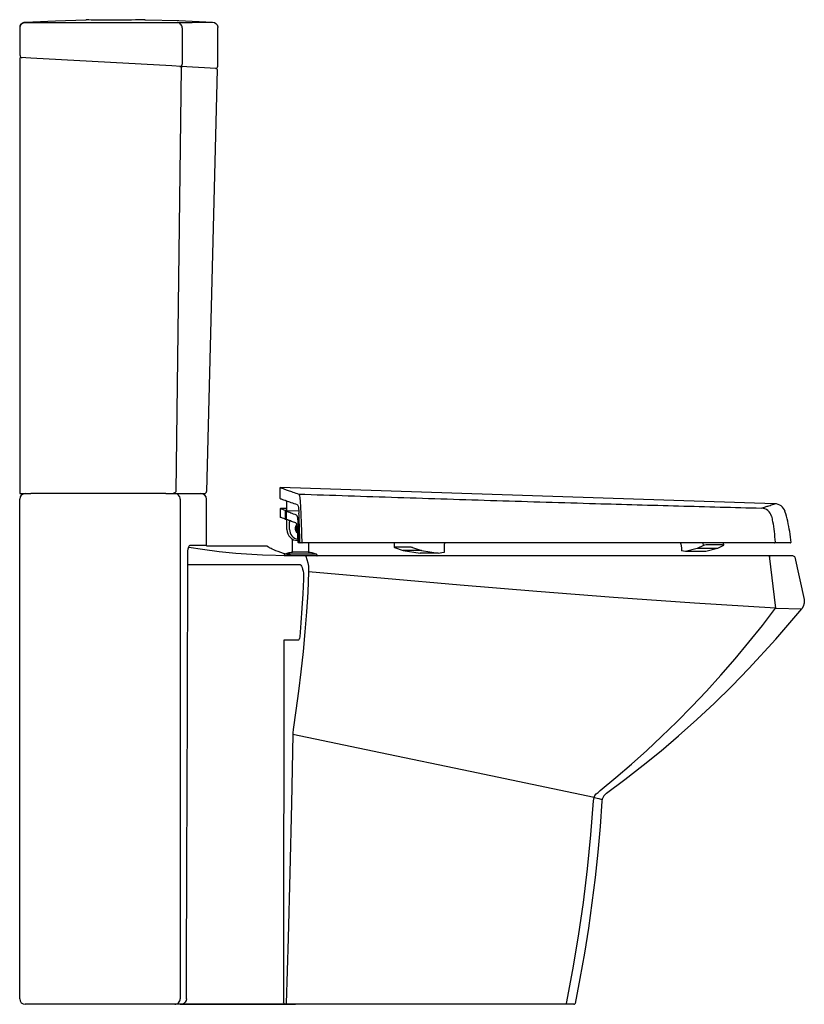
# Model space of a CAD drawing. Extents: x 101.459 to 102.173, y 567.874 to 568.77.
import ezdxf

# ---------------------------------------------------------------- set-up
doc = ezdxf.new("R2010")
doc.units = 0
doc.header["$MEASUREMENT"] = 0
doc.layers.add('INDUSA', color=3, linetype='CONTINUOUS')
doc.layers.add('SANINDUSA', color=3, linetype='CONTINUOUS')

msp = doc.modelspace()

# ---------------------------------------------------------------- linework, layer by layer
at = {"layer": 'INDUSA', "linetype": 'Continuous'}
for p, q in [((101.45924, 568.76285), (101.45924, 568.76312)), ((101.45924, 568.73774), (101.45924, 568.76285)), ((101.5192, 568.7702), (101.51934, 568.77018)), ((101.60678, 568.76284), (101.60678, 568.72974)), ((101.63924, 568.72794), (101.63924, 568.7631)), ((101.46917, 568.73529), (101.46001, 568.7358)), ((101.59728, 568.72816), (101.46917, 568.73529)), ((101.45896, 568.7348), (101.45896, 568.33886)), ((101.60547, 568.72771), (101.59728, 568.72816)), ((101.59754, 568.72815), (101.59728, 568.72816)), ((101.63766, 568.72592), (101.60547, 568.72771)), ((101.63861, 568.72489), (101.629, 568.34081)), ((101.45896, 568.33886), (101.46913, 568.33886)), ((101.45896, 567.87886), (101.45896, 568.33386)), ((101.45896, 568.27155), (101.45896, 568.33386)), ((101.59207, 568.33886), (101.46913, 568.33886)), ((101.59207, 568.33886), (101.59743, 568.33886)), ((101.59743, 568.33886), (101.62396, 568.33886)), ((101.60022, 568.33886), (101.6239, 568.33886)), ((101.6004, 568.33886), (101.62701, 568.33886)), ((101.62896, 568.29186), (101.62896, 568.33386)), ((101.70403, 568.28261), (101.70554, 568.28244)), ((101.70554, 568.28244), (101.70559, 568.28243)), ((101.70565, 568.28243), (101.70806, 568.28243)), ((101.70565, 568.28243), (101.70566, 568.28243)), ((101.70806, 568.28243), (101.71918, 568.28243)), ((101.71918, 568.28243), (102.14105, 568.28243)), ((101.71935, 568.2818), (101.72126, 568.27565)), ((102.14105, 568.28243), (102.14776, 568.28243)), ((102.14115, 568.28225), (102.1469, 568.23456)), ((102.14776, 568.28243), (102.16235, 568.28243)), ((102.16431, 568.28087), (102.1729, 568.24252)), ((101.45896, 568.26799), (101.45896, 568.27155)), ((101.61202, 568.27443), (101.70475, 568.27443)), ((101.70475, 568.27443), (101.70612, 568.27443)), ((101.70612, 568.27443), (101.71361, 568.27443)), ((101.45896, 568.2645), (101.45896, 568.26799)), ((101.45896, 568.2579), (101.45896, 568.26799)), ((102.1469, 568.23456), (102.17088, 568.234)), ((101.69945, 568.20543), (101.69928, 568.20551)), ((101.71266, 568.20543), (101.69945, 568.20543)), ((101.98545, 568.06671), (101.98737, 568.06849)), ((101.98132, 568.05924), (101.9817, 568.06203)), ((101.61075, 567.87885), (101.61075, 567.87885)), ((101.60027, 567.87386), (101.46396, 567.87386)), ((101.60555, 567.87386), (101.60027, 567.87386)), ((101.69814, 567.87386), (101.60496, 567.87386)), ((101.60496, 567.87386), (101.70996, 567.87386)), ((101.70108, 567.87386), (101.69814, 567.87386)), ((101.7013, 567.87386), (101.70108, 567.87386)), ((101.7013, 567.87386), (101.7013, 567.87386)), ((101.9563, 567.87386), (101.7013, 567.87386)), ((101.96343, 567.87386), (101.9563, 567.87386))]:
    msp.add_line(p, q, dxfattribs=at)
at = {"layer": 'INDUSA', "linetype": 'Continuous', "flags": 128}
for points in [[(101.45924, 568.76312), (101.45952, 568.76477), (101.46034, 568.76624), (101.46159, 568.76736), (101.46314, 568.768), (101.46396, 568.76811)], [(101.45924, 568.76285), (101.45934, 568.76382), (101.45962, 568.76476), (101.46008, 568.76562), (101.4607, 568.76638), (101.46146, 568.767), (101.46232, 568.76746), (101.46326, 568.76775), (101.46423, 568.76785)], [(101.46396, 568.76811), (101.49157, 568.7694), (101.5192, 568.7702)], [(101.46396, 568.76811), (101.46398, 568.76809), (101.46406, 568.76802), (101.46419, 568.76789), (101.46423, 568.76785)], [(101.46423, 568.76785), (101.46423, 568.76785), (101.46456, 568.76785), (101.46542, 568.76785), (101.46671, 568.76785), (101.46828, 568.76785), (101.46932, 568.76785)], [(101.46932, 568.76785), (101.47932, 568.76785), (101.51932, 568.76787), (101.5976, 568.76784)], [(101.57309, 568.77027), (101.57289, 568.77023), (101.57176, 568.77017), (101.5699, 568.77011), (101.56738, 568.77007), (101.56425, 568.77004), (101.56061, 568.77002), (101.55656, 568.77), (101.55222, 568.76999), (101.54771, 568.76998), (101.54316, 568.76998), (101.53869, 568.76998), (101.53444, 568.76998), (101.53052, 568.76999), (101.52704, 568.77), (101.52412, 568.77002), (101.52182, 568.77006), (101.52022, 568.7701), (101.51935, 568.77016), (101.51933, 568.77016)], [(101.57272, 568.77022), (101.5728, 568.77025), (101.57327, 568.7703)], [(101.57327, 568.7703), (101.6039, 568.76951), (101.63452, 568.7681)], [(101.5976, 568.76784), (101.599, 568.76784), (101.60049, 568.76783), (101.60166, 568.76784), (101.60215, 568.76784)], [(101.60215, 568.76784), (101.6103, 568.76786), (101.61588, 568.76788), (101.62075, 568.76791), (101.62492, 568.76794), (101.62834, 568.76796), (101.63101, 568.768), (101.63292, 568.76803), (101.6341, 568.76806), (101.63452, 568.7681)], [(101.60678, 568.76284), (101.60669, 568.76381), (101.60643, 568.76475), (101.606, 568.76561), (101.60542, 568.76637), (101.60472, 568.76699), (101.60392, 568.76745), (101.60306, 568.76774), (101.60215, 568.76784)], [(101.63452, 568.7681), (101.63616, 568.76772), (101.63758, 568.76683), (101.63862, 568.76551), (101.63917, 568.76393), (101.63924, 568.7631)], [(101.60135, 568.34083), (101.60385, 568.53425), (101.60634, 568.72669)], [(101.60481, 568.72775), (101.60519, 568.72777), (101.60555, 568.72787), (101.60589, 568.72804), (101.60619, 568.72829), (101.60644, 568.7286), (101.60662, 568.72895), (101.60674, 568.72934), (101.60678, 568.72974)], [(101.60547, 568.72771), (101.60564, 568.72768), (101.60581, 568.72762), (101.60596, 568.72752), (101.60609, 568.72739), (101.6062, 568.72724), (101.60628, 568.72707), (101.60633, 568.72688), (101.60634, 568.72669)], [(101.59743, 568.33886), (101.59891, 568.33912), (101.6007, 568.34015), (101.60134, 568.34082), (101.60135, 568.34083)], [(101.60501, 568.33384), (101.60493, 568.33482), (101.60466, 568.33576), (101.60421, 568.33663), (101.60362, 568.33739), (101.60289, 568.33802), (101.60206, 568.33848), (101.60116, 568.33877), (101.60022, 568.33886)], [(101.60501, 568.33384), (101.60502, 568.32887), (101.60502, 568.28887), (101.60503, 568.12889), (101.60504, 568.00138), (101.60505, 567.87884)], [(101.61197, 568.28385), (101.61208, 568.28637), (101.61238, 568.2886), (101.61285, 568.29037), (101.61344, 568.29152), (101.61401, 568.29186)], [(101.61293, 568.28996), (101.62525, 568.28811), (101.64048, 568.28622), (101.65576, 568.28472), (101.67987, 568.28317), (101.70403, 568.28261)], [(101.61401, 568.29186), (101.61535, 568.29186), (101.62007, 568.29186), (101.62381, 568.29186), (101.62654, 568.29186), (101.62825, 568.29186), (101.62894, 568.29186), (101.62887, 568.29186)], [(101.62892, 568.29143), (101.64496, 568.29143), (101.68234, 568.29143)], [(101.68234, 568.29143), (101.68399, 568.29115), (101.68546, 568.29033), (101.68606, 568.28966)], [(101.70549, 568.28247), (101.70397, 568.28289), (101.70165, 568.28359), (101.69909, 568.28441), (101.69667, 568.28522), (101.69429, 568.28607), (101.69222, 568.28685), (101.6904, 568.28757), (101.68885, 568.28823), (101.6878, 568.28871), (101.68698, 568.28912), (101.68642, 568.28943), (101.68606, 568.28966)], [(101.61075, 567.87885), (101.61075, 567.87986), (101.61083, 567.90386), (101.61112, 567.99986), (101.61155, 568.14186), (101.61197, 568.28385)], [(101.70559, 568.28243), (101.70563, 568.28243), (101.70565, 568.28243)], [(101.71918, 568.28243), (101.7192, 568.28242), (101.71923, 568.28239), (101.71925, 568.28234), (101.71927, 568.28226), (101.7193, 568.28217), (101.71932, 568.28207), (101.71934, 568.28194), (101.71935, 568.2818)], [(102.14105, 568.28243), (102.14109, 568.2824), (102.14113, 568.28232), (102.14117, 568.28218), (102.1412, 568.282), (102.14123, 568.28177), (102.14125, 568.28151), (102.14127, 568.28122), (102.14128, 568.2809)], [(102.16235, 568.28243), (102.16302, 568.28232), (102.1636, 568.28199), (102.16405, 568.28149), (102.16431, 568.28087)], [(101.71361, 568.27443), (101.71425, 568.27424), (101.71488, 568.2737), (101.71548, 568.27279), (101.71603, 568.27156), (101.7165, 568.27005), (101.71689, 568.2683), (101.71716, 568.26645), (101.71733, 568.26447), (101.71736, 568.26083)], [(101.72126, 568.27565), (101.72175, 568.27283), (101.72194, 568.26953), (101.72191, 568.26761)], [(101.72191, 568.26761), (101.72112, 568.24924), (101.72001, 568.23104), (101.71861, 568.21284), (101.71694, 568.19493), (101.71496, 568.17668), (101.71278, 568.15884), (101.71039, 568.14124), (101.70789, 568.12415)], [(101.71736, 568.26083), (101.7167, 568.24759), (101.71588, 568.23441), (101.71492, 568.2213), (101.71381, 568.2083)], [(102.1469, 568.23456), (102.07321, 568.23922), (101.99955, 568.24429), (101.92975, 568.24956), (101.85998, 568.25536), (101.79098, 568.26152), (101.75646, 568.26464), (101.72191, 568.26761)], [(102.1729, 568.24252), (102.17307, 568.23916), (102.17212, 568.23594), (102.17088, 568.234)], [(101.98737, 568.06849), (102.00167, 568.0803), (102.01573, 568.09242), (102.0296, 568.10486), (102.04323, 568.11759), (102.05709, 568.1311), (102.0707, 568.14491), (102.08406, 568.15905), (102.09715, 568.1735), (102.11002, 568.18831), (102.1226, 568.20343), (102.13491, 568.21885), (102.1469, 568.23456)], [(101.993, 568.06618), (102.00982, 568.07866), (102.02636, 568.09151), (102.04265, 568.10475), (102.05864, 568.11834), (102.07517, 568.13304), (102.09135, 568.14813), (102.1072, 568.16362), (102.12269, 568.17948), (102.14729, 568.20626), (102.17088, 568.234)], [(101.71381, 568.2083), (101.71364, 568.20711), (101.71336, 568.20618), (101.713, 568.2056), (101.71266, 568.20543)], [(101.69928, 568.20551), (101.69928, 568.18627), (101.69928, 568.16603), (101.69927, 568.1448), (101.69926, 568.12285), (101.69924, 568.10322), (101.69924, 568.09742), (101.69924, 568.09144), (101.69923, 568.08529), (101.69923, 568.08031), (101.69923, 568.07604), (101.69922, 568.07124), (101.69922, 568.0659), (101.69922, 568.06003), (101.69921, 568.05188), (101.6992, 568.04289), (101.6992, 568.03367), (101.69919, 568.02523), (101.69918, 568.01758), (101.69918, 568.00524), (101.69917, 567.99339), (101.69916, 567.97922), (101.69915, 567.96602), (101.69914, 567.95299), (101.69914, 567.93861), (101.69913, 567.91677), (101.69912, 567.89585), (101.69912, 567.87586)], [(101.7077, 568.11954), (101.70634, 568.05655), (101.7048, 567.99366), (101.7032, 567.93414), (101.7015, 567.87472)], [(101.70789, 568.12415), (101.7077, 568.12088), (101.7077, 568.11954)], [(101.9817, 568.06203), (101.86891, 568.08569), (101.78735, 568.10281), (101.7077, 568.11954)], [(101.9817, 568.06203), (101.98241, 568.06384), (101.9836, 568.06534), (101.98545, 568.06671)], [(101.993, 568.06618), (101.99065, 568.06378), (101.98923, 568.06074), (101.98888, 568.05869)], [(101.9565, 567.87474), (101.96238, 567.90526), (101.96758, 567.93594), (101.97205, 567.96657), (101.97583, 567.99733), (101.97892, 568.02824), (101.98132, 568.05924)], [(101.98888, 568.05869), (101.98724, 568.03574), (101.98516, 568.01253), (101.98269, 567.98933), (101.97981, 567.96619), (101.97655, 567.94321), (101.9729, 567.9203), (101.96885, 567.89744), (101.96441, 567.87466)], [(101.9817, 568.06203), (101.98323, 568.0617), (101.98466, 568.0614), (101.98593, 568.06112), (101.98703, 568.06088), (101.98792, 568.06068), (101.98857, 568.06053), (101.98896, 568.06043), (101.98916, 568.06035)], [(101.60027, 567.87386), (101.6012, 567.87396), (101.60209, 567.87424), (101.60292, 567.8747), (101.60364, 567.87532), (101.60423, 567.87607), (101.60468, 567.87693), (101.60495, 567.87787), (101.60505, 567.87884)], [(101.61075, 567.87885), (101.61046, 567.87724), (101.60967, 567.87582), (101.60844, 567.87471), (101.60686, 567.87403), (101.60556, 567.87386), (101.60555, 567.87386)], [(101.70108, 567.87386), (101.70033, 567.87402), (101.69969, 567.87445), (101.69927, 567.8751), (101.69912, 567.87586)], [(101.7015, 567.87472), (101.70149, 567.87455), (101.70148, 567.87438), (101.70146, 567.87424), (101.70143, 567.87411), (101.7014, 567.874), (101.70137, 567.87393), (101.70133, 567.87388), (101.7013, 567.87386)], [(101.9565, 567.87474), (101.95649, 567.87456), (101.95648, 567.8744), (101.95646, 567.87425), (101.95643, 567.87411), (101.9564, 567.87401), (101.95637, 567.87393), (101.95633, 567.87388), (101.9563, 567.87386)]]:
    msp.add_lwpolyline(points, dxfattribs=at)
at = {"layer": 'INDUSA', "linetype": 'Continuous'}
for centre, radius, start, end in [((101.45996, 568.7348), 0.001, 86.81576, 180), ((101.46124, 568.73774), 0.002, 180, 266.81576), ((101.63724, 568.72794), 0.002, 266.81576, 0.38), ((101.63761, 568.72492), 0.001, 358.5679, 86.81576), ((101.62701, 568.34086), 0.002, 270, 358.5679), ((101.46396, 568.33386), 0.005, 90, 180), ((101.62396, 568.33386), 0.005, 0.27315, 90), ((101.62596, 568.29186), 0.003, 351.45484, 0.25232), ((101.46396, 567.87886), 0.005, 180, 270), ((101.96343, 567.87486), 0.001, 270, 348.48149)]:
    msp.add_arc(centre, radius, start, end, dxfattribs=at)
at = {"layer": 'SANINDUSA'}
for p, q in [((101.69587, 568.34436), (101.69587, 568.33435)), ((102.14625, 568.32958), (101.69591, 568.34437)), ((101.70026, 568.33283), (101.70032, 568.3328)), ((101.70032, 568.3328), (101.70119, 568.3325)), ((101.70119, 568.3325), (101.70146, 568.3324)), ((101.69592, 568.32471), (101.69592, 568.31771)), ((101.70211, 568.32512), (101.69643, 568.32522)), ((101.7005, 568.32373), (101.70211, 568.3237)), ((101.70211, 568.3231), (101.70211, 568.33082)), ((101.70057, 568.31569), (101.70155, 568.31567)), ((101.70062, 568.32173), (101.70062, 568.31669)), ((101.70152, 568.32111), (101.70152, 568.31615)), ((101.70152, 568.32111), (101.70152, 568.31615)), ((101.70152, 568.32111), (101.70152, 568.32111)), ((101.70152, 568.31615), (101.70152, 568.31615)), ((101.70293, 568.31483), (101.70206, 568.31515)), ((101.70211, 568.30609), (101.70211, 568.31513)), ((101.70461, 568.30609), (101.70461, 568.31289)), ((101.71163, 568.30524), (101.7122, 568.29459)), ((101.71354, 568.29459), (101.71251, 568.31272)), ((101.70711, 568.28559), (101.70711, 568.29763)), ((101.71403, 568.29409), (101.71269, 568.29409)), ((101.71586, 568.29409), (101.71409, 568.29409)), ((101.72211, 568.28559), (101.72211, 568.29409)), ((101.79978, 568.29409), (101.79978, 568.29202)), ((101.79988, 568.292), (101.79978, 568.28992)), ((101.80014, 568.2897), (101.80812, 568.28705)), ((101.81375, 568.29008), (101.80064, 568.29008)), ((101.82451, 568.28705), (101.80812, 568.28705)), ((101.80812, 568.28705), (101.82351, 568.28452)), ((101.81652, 568.2897), (101.82451, 568.28705)), ((101.82451, 568.28705), (101.8399, 568.28452)), ((101.84546, 568.28552), (101.84556, 568.28767)), ((101.84557, 568.28767), (101.84557, 568.29309)), ((102.06082, 568.29318), (102.06119, 568.28911)), ((102.06119, 568.28909), (102.06128, 568.28688)), ((102.07568, 568.28888), (102.06504, 568.28604)), ((102.08119, 568.29171), (102.07568, 568.28888)), ((102.09404, 568.2889), (102.07568, 568.28888)), ((102.08119, 568.29171), (102.08111, 568.29391)), ((102.09404, 568.2889), (102.0834, 568.28605)), ((102.09849, 568.29212), (102.08381, 568.29211)), ((102.09955, 568.29172), (102.09404, 568.2889)), ((102.09971, 568.29188), (102.09963, 568.294)), ((101.69961, 568.28269), (101.69961, 568.28217)), ((101.71161, 568.28559), (101.71161, 568.28555)), ((101.72865, 568.28389), (101.72864, 568.28389)), ((101.72961, 568.28217), (101.72961, 568.28269)), ((101.72961, 568.28217), (101.72961, 568.28269)), ((101.8399, 568.28452), (101.82351, 568.28452)), ((101.8399, 568.28452), (101.84509, 568.28541)), ((102.06504, 568.28604), (102.06144, 568.28682)), ((102.0834, 568.28605), (102.06504, 568.28604)), ((102.08336, 568.28604), (102.08331, 568.28605)), ((102.0834, 568.28605), (102.08336, 568.28604))]:
    msp.add_line(p, q, dxfattribs=at)
at = {"layer": 'SANINDUSA', "flags": 128}
msp.add_lwpolyline([(101.71299, 568.32293), (101.71265, 568.32294), (101.70219, 568.32311)], dxfattribs=at)
at = {"layer": 'SANINDUSA'}
for centre, radius, start, end in [((101.70011, 568.33076), 0.002, 359.99975, 70.30001), ((101.69642, 568.32472), 0.0005, 88.37234, 180.28297), ((101.70219, 568.32261), 0.000501, 89.46847, 179.8689), ((102.13355, 568.31563), 0.01, 15.23807, 87.19919), ((102.14598, 568.31958), 0.01, 17.44862, 88.44292), ((101.69642, 568.31771), 0.0005, 180.2987, 249.88408), ((101.70207, 568.31564), 0.000496, 179.59365, 269.18355), ((101.71211, 568.30609), 0.01, 180, 270), ((101.71361, 568.30609), 0.009, 180, 259.81247), ((101.71461, 568.30709), 0.005, 137.25517, 234.57005), ((101.71461, 568.30709), 0.00454, 141.7235, 229.90095), ((101.71461, 568.30709), 0.00401, 148.3296, 222.33872), ((101.71461, 568.30709), 0.00392, 150.96467, 220.22616), ((101.71461, 568.30709), 0.0036, 158.94375, 212.99396), ((101.71461, 568.30709), 0.0035, 161.33387, 209.67702), ((101.7127, 568.29458), 0.000496, 179.54799, 269.53723), ((101.71403, 568.29458), 0.000496, 179.50761, 269.50123), ((101.7126, 568.29421), 0.00143, 355.04367, 359.81524), ((101.84657, 568.29309), 0.001, 90, 180), ((102.05982, 568.29309), 0.001, 4.55604, 90), ((102.14592, 568.29458), 0.000496, 270.52715, 3.54485), ((102.16047, 568.29459), 0.0005, 270, 5.82167)]:
    msp.add_arc(centre, radius, start, end, dxfattribs=at)
for centre, major_axis, ratio, start_param, end_param in [((101.80177, 568.2897), (0.00199, -0.00022), 0.153757, 2.192849, 3.763645), ((101.81488, 568.2897), (0.00199, -0.00022), 0.153757, 0.622052, 2.192849), ((102.08303, 568.29171), (0.002, 0.00016), 0.18317, 1.153053, 2.723849), ((102.09771, 568.29172), (0.002, 0.00016), 0.18317, 5.865442, 7.436238), ((101.84345, 568.28541), (0.00201, 0.00012), 0.080318, 5.662233, 6.274717), ((102.06324, 568.28681), (0.002, -0.00007), 0.079726, 2.943114, 3.557184), ((102.06328, 568.28682), (0.002, -0.00007), 0.079726, 3.147408, 3.557184)]:
    msp.add_ellipse(centre, major_axis=major_axis, ratio=ratio, start_param=start_param, end_param=end_param, dxfattribs=at)
for points, knots in [([(101.69591, 568.34436), (101.69597, 568.34434), (101.69611, 568.34429), (101.6975, 568.3438), (101.69982, 568.34299), (101.70317, 568.34182), (101.70741, 568.34033), (101.71106, 568.33905), (101.71288, 568.33841)], [0, 0, 0, 0, 0.1543618, 0.3211728, 0.4908339, 0.6605859, 0.8303382, 1, 1, 1, 1]), ([(101.69593, 568.33435), (101.69594, 568.33434), (101.69596, 568.33434), (101.69674, 568.33406), (101.6981, 568.33359), (101.69954, 568.33308), (101.70026, 568.33283)], [0, 0, 0, 0, 0.1996388, 0.4664106, 0.733228, 1, 1, 1, 1]), ([(101.70146, 568.3324), (101.70282, 568.33193), (101.70553, 568.33098), (101.70948, 568.32959), (101.71146, 568.32889)], [0, 0, 0, 0, 0.499657, 1, 1, 1, 1]), ([(101.71288, 568.33841), (101.7279, 568.3379), (101.75795, 568.33687), (101.80299, 568.33537), (101.84804, 568.33392), (101.89308, 568.3325), (101.93811, 568.33113), (101.98071, 568.32986), (102.02089, 568.32871), (102.05866, 568.32765), (102.09638, 568.32661), (102.12148, 568.32595), (102.13404, 568.32562)], [0, 0, 0, 0, 0.106618, 0.213241, 0.319859, 0.42667, 0.533486, 0.640297, 0.730197, 0.820097, 0.910048, 1, 1, 1, 1]), ([(101.71459, 568.33098), (101.71452, 568.33204), (101.71436, 568.33416), (101.7139, 568.3366), (101.71338, 568.33805), (101.71303, 568.33831), (101.71288, 568.33841)], [0, 0, 0, 0, 0.268387, 0.5366436, 0.8080923, 1, 1, 1, 1]), ([(101.69643, 568.32521), (101.69652, 568.32518), (101.69669, 568.32512), (101.69805, 568.32462), (101.69968, 568.32403), (101.7005, 568.32373)], [0, 0, 0, 0, 0.331149, 0.665617, 1, 1, 1, 1]), ([(101.7005, 568.32373), (101.70052, 568.3237), (101.70055, 568.32364), (101.70058, 568.32327), (101.70061, 568.32275), (101.70062, 568.3222), (101.70062, 568.32185), (101.70062, 568.32173)], [0, 0, 0, 0, 0.2200545, 0.4401611, 0.6601453, 0.8794925, 1, 1, 1, 1]), ([(101.70219, 568.32311), (101.70217, 568.32311), (101.70209, 568.32312), (101.70196, 568.32307), (101.70183, 568.32298), (101.70174, 568.32288), (101.70168, 568.32276), (101.70162, 568.32259), (101.70158, 568.32233), (101.70154, 568.32186), (101.70152, 568.32139), (101.70152, 568.32113), (101.70152, 568.32106)], [0, 0, 0, 0, 0.016543, 0.086025, 0.143543, 0.197078, 0.253226, 0.331569, 0.517357, 0.730757, 0.928929, 1, 1, 1, 1]), ([(101.71146, 568.32889), (101.71166, 568.32871), (101.71206, 568.32834), (101.71259, 568.32639), (101.71296, 568.32388), (101.71307, 568.32196), (101.71312, 568.32114)], [0, 0, 0, 0, 0.267254, 0.534527, 0.800914, 1, 1, 1, 1]), ([(101.71596, 568.29465), (101.71581, 568.30017), (101.71552, 568.31076), (101.71501, 568.32283), (101.71468, 568.32938), (101.71459, 568.33098)], [0, 0, 0, 0, 0.45119, 0.866026, 1, 1, 1, 1]), ([(102.13404, 568.32562), (102.13529, 568.32602), (102.13781, 568.32681), (102.14077, 568.32777), (102.14314, 568.32854), (102.14486, 568.3291), (102.1459, 568.32944), (102.14635, 568.32959), (102.14626, 568.32956), (102.14625, 568.32956)], [0, 0, 0, 0, 0.160633, 0.321266, 0.48238, 0.643495, 0.802291, 0.961087, 1, 1, 1, 1]), ([(101.70057, 568.31569), (101.69973, 568.316), (101.69806, 568.31661), (101.69681, 568.31707), (101.69628, 568.31723), (101.69625, 568.31725), (101.69625, 568.31725)], [0, 0, 0, 0, 0.331417, 0.662918, 0.994334, 1, 1, 1, 1]), ([(101.70062, 568.31669), (101.70062, 568.31658), (101.70062, 568.31636), (101.70061, 568.31606), (101.7006, 568.31583), (101.70058, 568.31571), (101.70057, 568.3157), (101.70057, 568.31569)], [0, 0, 0, 0, 0.209581, 0.419085, 0.628615, 0.838641, 1, 1, 1, 1]), ([(101.70169, 568.32261), (101.70168, 568.32261), (101.70164, 568.32259), (101.7016, 568.3224), (101.70156, 568.32207), (101.70153, 568.32162), (101.70153, 568.32128), (101.70152, 568.32111)], [0, 0, 0, 0, 0.165685, 0.375183, 0.583678, 0.791845, 1, 1, 1, 1]), ([(101.70152, 568.31615), (101.70152, 568.31614), (101.70152, 568.31606), (101.70153, 568.31589), (101.70154, 568.31569), (101.70157, 568.31555), (101.70162, 568.31541), (101.70171, 568.3153), (101.70179, 568.31522), (101.70185, 568.3152), (101.70185, 568.3152)], [0, 0, 0, 0, 0.018232, 0.211819, 0.414158, 0.621012, 0.725409, 0.843932, 0.979182, 1, 1, 1, 1]), ([(101.70152, 568.31615), (101.70153, 568.31612), (101.70153, 568.31603), (101.70153, 568.3159), (101.70154, 568.31576), (101.70156, 568.31567), (101.70157, 568.31565), (101.70158, 568.31565)], [0, 0, 0, 0, 0.116044, 0.335971, 0.557023, 0.778505, 1, 1, 1, 1]), ([(101.71102, 568.31922), (101.70919, 568.31988), (101.70553, 568.32121), (101.70297, 568.32214), (101.70169, 568.32261)], [0, 0, 0, 0, 0.499698, 1, 1, 1, 1]), ([(101.71035, 568.31212), (101.70897, 568.31263), (101.70614, 568.31366), (101.70401, 568.31444), (101.70293, 568.31483)], [0, 0, 0, 0, 0.490869, 1, 1, 1, 1]), ([(101.70366, 568.31456), (101.70373, 568.31453), (101.70396, 568.31441), (101.70412, 568.31419), (101.70423, 568.31404)], [0, 0, 0, 0, 0.304739, 1, 1, 1, 1]), ([(101.70423, 568.31404), (101.70425, 568.31402), (101.70442, 568.31384), (101.70458, 568.31343), (101.70458, 568.31304), (101.70458, 568.31289)], [0, 0, 0, 0, 0.062154, 0.6190703, 1, 1, 1, 1]), ([(101.71251, 568.31272), (101.71248, 568.31321), (101.71237, 568.3147), (101.71207, 568.31684), (101.71158, 568.3187), (101.7112, 568.31905), (101.71102, 568.31922)], [0, 0, 0, 0, 0.137569, 0.424089, 0.712049, 1, 1, 1, 1]), ([(101.714, 568.29453), (101.71384, 568.30058), (101.7136, 568.30951), (101.71323, 568.31831), (101.71312, 568.32114)], [0, 0, 0, 0, 0.677753, 1, 1, 1, 1]), ([(102.14319, 568.31826), (102.14353, 568.3167), (102.14454, 568.3121), (102.14577, 568.30422), (102.1462, 568.29783), (102.14641, 568.29461)], [0, 0, 0, 0, 0.202823, 0.599319, 1, 1, 1, 1]), ([(102.16098, 568.29444), (102.16064, 568.29769), (102.15996, 568.30417), (102.15813, 568.31358), (102.15636, 568.31963), (102.1555, 568.32257)], [0, 0, 0, 0, 0.342018, 0.679941, 1, 1, 1, 1]), ([(101.71035, 568.31212), (101.71037, 568.31211), (101.71039, 568.31208), (101.71047, 568.31197), (101.71066, 568.3115), (101.71082, 568.31108), (101.71089, 568.31075), (101.71089, 568.31074)], [0, 0, 0, 0, 0.052617, 0.357863, 0.658725, 0.996431, 1, 1, 1, 1]), ([(101.71089, 568.31074), (101.71096, 568.31046), (101.71122, 568.30957), (101.71148, 568.30753), (101.71159, 568.30583), (101.71163, 568.30524)], [0, 0, 0, 0, 0.2387577, 0.7357844, 1, 1, 1, 1]), ([(101.714, 568.29453), (101.714, 568.29447), (101.71401, 568.29436), (101.71403, 568.29423), (101.71405, 568.29413), (101.71408, 568.29409), (101.71409, 568.29409), (101.71409, 568.29409)], [0, 0, 0, 0, 0.22903, 0.457985, 0.688814, 0.922938, 1, 1, 1, 1]), ([(101.71586, 568.29409), (101.71587, 568.29409), (101.7159, 568.2941), (101.71593, 568.29419), (101.71595, 568.29432), (101.71596, 568.29448), (101.71596, 568.29459), (101.71596, 568.29465)], [0, 0, 0, 0, 0.204091, 0.408242, 0.610838, 0.810302, 1, 1, 1, 1]), ([(102.13804, 568.29409), (102.12659, 568.29409), (102.10371, 568.29409), (102.06932, 568.29409), (102.03487, 568.29409), (101.99615, 568.29409), (101.95314, 568.29409), (101.90583, 568.29409), (101.85844, 568.29409), (101.81096, 568.29409), (101.76343, 568.29409), (101.73172, 568.29409), (101.71586, 568.29409)], [0, 0, 0, 0, 0.081849, 0.163698, 0.245586, 0.327474, 0.439446, 0.551425, 0.663397, 0.775596, 0.887801, 1, 1, 1, 1]), ([(102.14592, 568.29409), (102.14575, 568.29409), (102.14531, 568.29409), (102.1437, 568.29409), (102.14115, 568.29409), (102.13907, 568.29409), (102.13804, 568.29409)], [0, 0, 0, 0, 0.180998, 0.453883, 0.726946, 1, 1, 1, 1]), ([(102.16041, 568.29409), (102.16038, 568.29409), (102.1603, 568.29409), (102.15916, 568.29409), (102.1572, 568.29409), (102.15433, 568.29409), (102.15067, 568.29409), (102.14751, 568.29409), (102.14592, 568.29409)], [0, 0, 0, 0, 0.143124, 0.312612, 0.484116, 0.655621, 0.82781, 1, 1, 1, 1]), ([(101.70052, 568.28389), (101.70039, 568.28384), (101.70014, 568.28374), (101.69985, 568.28345), (101.69965, 568.28309), (101.69962, 568.28282), (101.69961, 568.28269)], [0, 0, 0, 0, 0.2500108, 0.5000094, 0.7500063, 1, 1, 1, 1]), ([(101.70528, 568.28217), (101.70454, 568.28217), (101.70308, 568.28217), (101.70141, 568.28217), (101.70025, 568.28217), (101.69965, 568.28217), (101.69967, 568.28217), (101.69968, 568.28217)], [0, 0, 0, 0, 0.219011, 0.435967, 0.652924, 0.871935, 1, 1, 1, 1]), ([(101.70779, 568.2854), (101.70653, 568.28521), (101.70402, 568.28482), (101.70157, 568.28417), (101.70034, 568.28384)], [0, 0, 0, 0, 0.499616, 1, 1, 1, 1]), ([(101.70058, 568.28389), (101.70058, 568.28389), (101.70055, 568.28389), (101.70112, 568.28389), (101.70221, 568.28389), (101.70377, 568.28389), (101.70515, 568.28389), (101.70584, 568.28389)], [0, 0, 0, 0, 0.127372, 0.346557, 0.563686, 0.780815, 1, 1, 1, 1]), ([(101.72954, 568.28217), (101.72956, 568.28217), (101.72961, 568.28217), (101.7291, 568.28217), (101.72804, 568.28217), (101.72643, 568.28217), (101.72437, 568.28217), (101.72194, 568.28217), (101.71922, 568.28217), (101.71633, 568.28217), (101.71336, 568.28217), (101.71046, 568.28217), (101.70769, 568.28217), (101.70609, 568.28217), (101.70528, 568.28217)], [0, 0, 0, 0, 0.036558, 0.123768, 0.210978, 0.299014, 0.38705, 0.474261, 0.561471, 0.649507, 0.737543, 0.824754, 0.911964, 1, 1, 1, 1]), ([(101.70584, 568.28389), (101.7066, 568.28389), (101.70811, 568.28389), (101.71071, 568.28389), (101.71344, 568.28389), (101.71622, 568.28389), (101.71895, 568.28389), (101.72149, 568.28389), (101.72378, 568.28389), (101.72571, 568.28389), (101.72723, 568.28389), (101.72822, 568.28389), (101.7287, 568.28389), (101.72865, 568.28389), (101.72864, 568.28389)], [0, 0, 0, 0, 0.08803, 0.175234, 0.262438, 0.350467, 0.438497, 0.525701, 0.612905, 0.700934, 0.788964, 0.876168, 0.963372, 1, 1, 1, 1]), ([(101.72211, 568.28559), (101.722, 568.28559), (101.72177, 568.28559), (101.72004, 568.28559), (101.71756, 568.28559), (101.71461, 568.28559), (101.71166, 568.28559), (101.70918, 568.28559), (101.70745, 568.28559), (101.70722, 568.28559), (101.70711, 568.28559)], [0, 0, 0, 0, 0.125, 0.2499999, 0.3750001, 0.5000001, 0.6250002, 0.7499999, 0.8750001, 1, 1, 1, 1]), ([(101.7111, 568.28554), (101.71078, 568.28554), (101.71001, 568.28553), (101.70904, 568.28551), (101.70868, 568.28549), (101.70779, 568.2854)], [0, 0, 0, 0, 0.252683, 0.603308, 1, 1, 1, 1]), ([(101.72263, 568.28522), (101.72243, 568.28525), (101.72205, 568.28532), (101.721, 568.28541), (101.71991, 568.28547), (101.71865, 568.28553), (101.71733, 568.28558), (101.71593, 568.28559), (101.71436, 568.28558), (101.71274, 568.28556), (101.71159, 568.28555), (101.71118, 568.28554), (101.7111, 568.28554)], [0, 0, 0, 0, 0.1446468, 0.2644867, 0.3643353, 0.447256, 0.5680838, 0.6489019, 0.7517888, 0.8929143, 0.9805103, 1, 1, 1, 1]), ([(101.72888, 568.28384), (101.72765, 568.28417), (101.7252, 568.28482), (101.72269, 568.28521), (101.72263, 568.28522)], [0, 0, 0, 0, 0.5003861, 1, 1, 1, 1]), ([(101.72961, 568.28269), (101.7296, 568.28282), (101.72957, 568.28309), (101.72937, 568.28345), (101.72908, 568.28374), (101.72883, 568.28384), (101.7287, 568.28389)], [0, 0, 0, 0, 0.249996, 0.499995, 0.749995, 1, 1, 1, 1]), ([(101.72961, 568.28269), (101.7296, 568.28282), (101.72957, 568.28309), (101.72937, 568.28345), (101.72908, 568.28374), (101.72883, 568.28384), (101.7287, 568.28389)], [0, 0, 0, 0, 0.249998, 0.499995, 0.749996, 1, 1, 1, 1])]:
    msp.add_open_spline(points, degree=3, knots=knots, dxfattribs=at)

doc.saveas('drawing.dxf')
